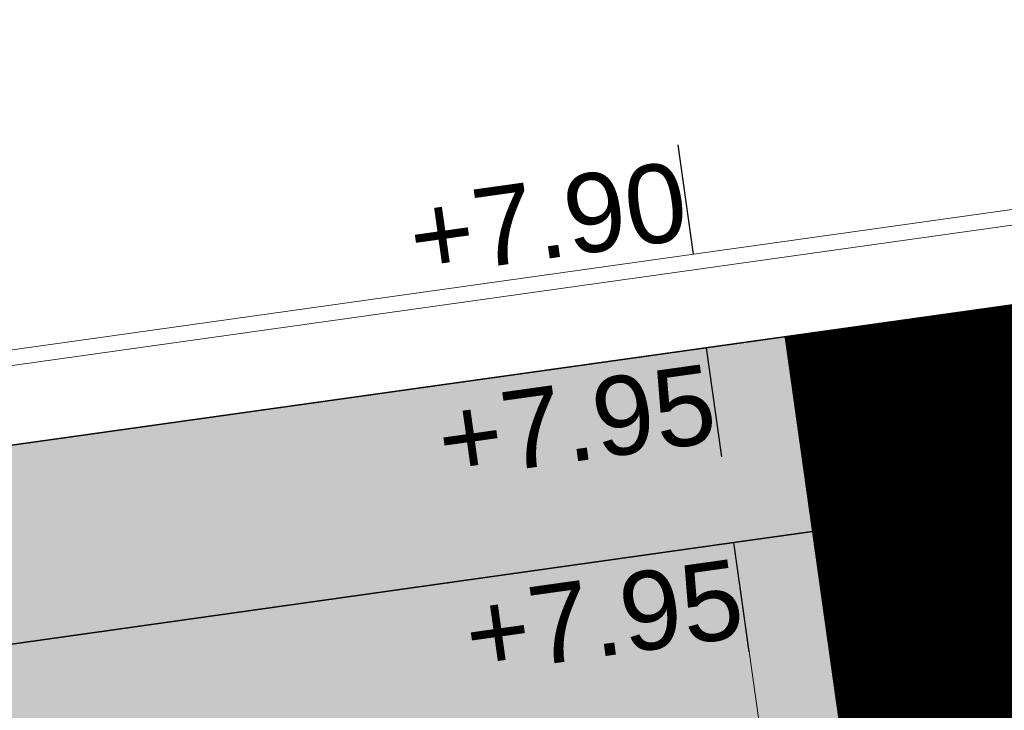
# Model space of a CAD drawing. Extents: x 98477 to 100410, y 398052 to 398969.
# Tile 40 of 256: x 98548.61 to 98554.86, y 398302.42 to 398306.8. Entities that reach past the tile are written whole.
import ezdxf
from ezdxf.enums import TextEntityAlignment as Align

# ---------------------------------------------------------------- set-up
doc = ezdxf.new("R2010")
doc.units = 0
doc.linetypes.add('AL-NUTSTRACE', pattern=[17, 5, -3.5, 0, -3.5, 5])
for name, color, linetype, lineweight in [('N-KO-kantbegrenzing grondwerk', 70, 'Continuous', 25), ('N-KO-kantverharding', 2, 'Continuous', 25), ("N-VH-arcering 'MAT' grijs 251", 251, 'Continuous', 18), ('N-VH-arcering printbeton', 8, 'Continuous', 9), ('X-AL-hoogtelijn - Niv 1', 1, 'AL-HOOGTELIJN', 18), ('X-AL-nutstrace VERWERKT', 252, 'AL-NUTSTRACE', 18), ('X-AL-planthoogte VERWERKT', 180, 'Continuous', 25)]:
    doc.layers.add(name, color=color, linetype=linetype, lineweight=lineweight)
doc.layers.add('X-AL-contourlijnen', color=30, linetype='Continuous', plot=False)
doc.layers.add('X-AL-hulplijn', color=30, linetype='Continuous', plot=False)
doc.styles.add('CS Annotative', font='arial.ttf')
doc.styles.get("Standard").update_dxf_attribs({"font": 'txt.shx'})
doc.linetypes.add('AL-HOOGTELIJN', pattern='A,10,-1.5,["H",Standard,S=0.9,R=0,X=-0.3,Y=-0.45],-1.5,30', length=43)

# ---------------------------------------------------------------- blocks, each defined once
blk = doc.blocks.new('*U95')
at = {"layer": 'X-AL-hulplijn', "flags": 128}
blk.add_lwpolyline([(0.04871058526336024, -0.3465938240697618), (-0.04871058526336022, 0.3465938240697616)], dxfattribs=at)
at = {"layer": 'X-AL-planthoogte VERWERKT', "linetype": 'Continuous', "style": 'CS Annotative'}
blk.add_attdef('HOOGTE-LINKS', text='', height=0.5, rotation=172.0000000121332, dxfattribs=at).set_placement((-3.208841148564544e-11, 1.119055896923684e-10), align=Align.MIDDLE_RIGHT)

msp = doc.modelspace()

# ---------------------------------------------------------------- hatches: boundary and pattern name
at = {"layer": "N-VH-arcering 'MAT' grijs 251"}
h = msp.add_hatch(color=256, dxfattribs=at)
h.dxf.hatch_style = 1
edge = h.paths.add_edge_path()
edge.add_line((98801.70985258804, 398275.5025756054), (98759.07881222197, 398269.5111736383))
edge.add_arc((98758.55691309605, 398273.2246788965), 3.749999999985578, 188.0000000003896, 277.9999999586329, ccw=False)
edge.add_line((98754.84340783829, 398272.7027797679), (98754.7320693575, 398273.4949942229))
edge.add_arc((98759.43584268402, 398274.1560664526), 4.75000000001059, 98.00000000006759, 188.0000000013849, ccw=False)
edge.add_line((98758.77477045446, 398278.859839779), (98802.64364589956, 398285.0252081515))
edge.add_arc((98800.79960231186, 398298.1462600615), 13.24999999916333, 278.0000000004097, 315.3695932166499)
edge.add_arc((98814.32101528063, 398284.7981743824), 5.750000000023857, 97.99999999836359, 135.3695932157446, ccw=False)
edge.add_line((98813.52076995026, 398290.4922157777), (98817.94515990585, 398291.114023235))
edge.add_arc((98818.74540523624, 398285.4199818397), 5.750000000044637, 8.00000000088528, 97.99999999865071, ccw=False)
edge.add_line((98824.43944663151, 398286.2202271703), (98832.12180180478, 398231.5574297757))
edge.add_arc((98824.4472242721, 398230.4788382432), 7.74999999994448, -36.90337989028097, 8.000000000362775, ccw=False)
edge.add_line((98830.64450586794, 398225.8252159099), (98822.02531955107, 398214.3469478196))
edge.add_arc((98828.62242576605, 398209.3930917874), 8.249999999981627, 143.0966201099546, 188.000000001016)
edge.add_line((98820.45271419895, 398208.2449137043), (98820.95212056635, 398204.6914527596))
edge.add_line((98820.95212056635, 398204.6914527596), (98824.98814049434, 398175.9736787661))
edge.add_line((98824.98814049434, 398175.9736787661), (98826.34507822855, 398166.3185650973))
edge.add_arc((98829.56344945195, 398166.7708776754), 3.249999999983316, 187.9999999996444, 277.9999999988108)
edge.add_line((98830.01576203, 398163.552506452), (98845.49611657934, 398165.7281284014))
edge.add_line((98845.49611657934, 398165.7281284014), (98850.05134969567, 398166.3683246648))
edge.add_line((98850.05134969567, 398166.3683246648), (98871.26042709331, 398169.349066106))
edge.add_line((98871.26042709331, 398169.349066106), (98879.77673248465, 398170.5459547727))
edge.add_line((98879.77673248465, 398170.5459547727), (98895.91810200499, 398172.8144763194))
edge.add_line((98895.91810200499, 398172.8144763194), (98895.01347684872, 398179.2512187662))
edge.add_line((98895.01347684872, 398179.2512187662), (98835.84495974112, 398170.9356259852))
edge.add_arc((98835.18388751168, 398175.6393993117), 4.749999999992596, 188.0000000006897, 277.9999999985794, ccw=False)
edge.add_line((98830.48011418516, 398174.9783270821), (98825.97718274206, 398207.0183491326))
edge.add_arc((98833.65176027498, 398208.096940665), 7.750000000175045, 143.0966201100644, 188.0000000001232, ccw=False)
edge.add_line((98827.4544786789, 398212.7505629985), (98836.07366499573, 398224.2288310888))
edge.add_arc((98829.47655878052, 398229.1826871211), 8.250000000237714, 323.096620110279, 367.9999999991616)
edge.add_line((98837.64627034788, 398230.3308652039), (98837.34238794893, 398232.4931008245))
edge.add_line((98837.34238794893, 398232.4931008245), (98837.34238780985, 398232.493100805))
edge.add_line((98837.34238780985, 398232.493100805), (98829.68786739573, 398286.9578446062))
edge.add_arc((98835.38190879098, 398287.7580899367), 5.749999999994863, 97.99999999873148, 188.0000000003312, ccw=False)
edge.add_line((98834.58166346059, 398293.452131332), (98882.50500414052, 398300.1873176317))
edge.add_arc((98883.61838894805, 398292.2651730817), 8.000000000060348, 11.632034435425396, 97.9999999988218, ccw=False)
edge.add_line((98891.45409032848, 398293.8781776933), (98890.9995, 398296.0865))
edge.add_line((98890.9995, 398296.0865), (98889.023, 398305.688))
edge.add_line((98889.023, 398305.688), (98888.557, 398307.974))
edge.add_line((98888.557, 398307.974), (98887.38477368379, 398314.7597044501))
edge.add_arc((98879.50153614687, 398313.3978799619), 8.00000000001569, -82.00000000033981, 9.801079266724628, ccw=False)
edge.add_line((98880.6149209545, 398305.475735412), (98872.94460748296, 398304.3977431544))
edge.add_arc((98872.42270835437, 398308.1112484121), 3.749999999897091, 189.4265010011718, 278.00000000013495, ccw=False)
edge.add_arc((92946.7354543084, 397324.3039467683), 6003.049999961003, 9.42650100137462, 10.61166010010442)
edge.add_line((98847.1206531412, 398429.7738954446), (98842.31285519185, 398429.0982035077))
edge.add_arc((92946.7354539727, 397324.3039467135), 5998.200000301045, 9.428546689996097, 10.613773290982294, ccw=False)
edge.add_arc((98860.08948650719, 398306.4687901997), 3.840166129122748, -81.43407539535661, 6.657381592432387, ccw=False)
edge.add_line((98860.66146879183, 398302.6714605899), (98847.18483033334, 398300.7774425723))
edge.add_line((98847.18483033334, 398300.7774425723), (98842.62959721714, 398300.1372463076))
edge.add_line((98842.62959721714, 398300.1372463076), (98820.15051205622, 398296.9780169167))
edge.add_arc((98819.35026672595, 398302.672058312), 5.749999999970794, 187.9999999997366, 277.99999999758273, ccw=False)
edge.add_line((98813.65622533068, 398301.8718129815), (98812.30624625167, 398311.4774132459))
edge.add_line((98812.30624625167, 398311.4774132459), (98811.1093575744, 398319.9937186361))
edge.add_line((98811.1093575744, 398319.9937186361), (98809.24443803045, 398333.2633107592))
edge.add_line((98809.24443803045, 398333.2633107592), (98808.67382831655, 398337.3234098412))
edge.add_line((98808.67382831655, 398337.3234098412), (98807.71353391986, 398344.1562595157))
edge.add_line((98807.71353391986, 398344.1562595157), (98807.70657526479, 398344.2057729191))
edge.add_line((98807.70657526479, 398344.2057729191), (98811.66764753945, 398344.7624653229))
edge.add_line((98811.66764753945, 398344.7624653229), (98829.49247277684, 398347.2675811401))
edge.add_line((98829.49247277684, 398347.2675811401), (98831.96814294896, 398347.6155138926))
edge.add_line((98831.96814294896, 398347.6155138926), (98831.06351779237, 398354.0522563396))
edge.add_line((98831.06351779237, 398354.0522563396), (98828.58784762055, 398353.704323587))
edge.add_line((98828.58784762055, 398353.704323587), (98810.76302238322, 398351.1992077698))
edge.add_line((98810.76302238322, 398351.1992077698), (98806.80195010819, 398350.6425153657))
edge.add_line((98806.80195010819, 398350.6425153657), (98806.79499145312, 398350.6920287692))
edge.add_line((98806.79499145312, 398350.6920287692), (98805.14616655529, 398362.4240275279))
edge.add_line((98805.14616655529, 398362.4240275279), (98805.04836903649, 398363.119893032))
edge.add_line((98805.04836903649, 398363.119893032), (98803.99065346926, 398370.6459303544))
edge.add_line((98803.99065346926, 398370.6459303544), (98802.48758397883, 398381.3408254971))
edge.add_line((98802.48758397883, 398381.3408254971), (98801.4298684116, 398388.8668628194))
edge.add_line((98801.4298684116, 398388.8668628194), (98799.92679892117, 398399.561757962))
edge.add_line((98799.92679892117, 398399.561757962), (98798.86908335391, 398407.0877952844))
edge.add_line((98798.86908335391, 398407.0877952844), (98797.36601386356, 398417.7826904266))
edge.add_line((98797.36601386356, 398417.7826904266), (98796.79540414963, 398421.8427895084))
edge.add_line((98796.79540414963, 398421.8427895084), (98795.88382033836, 398428.3290453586))
edge.add_line((98795.88382033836, 398428.3290453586), (98795.87686168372, 398428.3785587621))
edge.add_line((98795.87686168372, 398428.3785587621), (98799.83793395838, 398428.9352511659))
edge.add_line((98799.83793395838, 398428.9352511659), (98817.66275919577, 398431.4403669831))
edge.add_line((98817.66275919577, 398431.4403669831), (98820.13842936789, 398431.7882997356))
edge.add_line((98820.13842936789, 398431.7882997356), (98819.2338042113, 398438.2250421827))
edge.add_line((98819.2338042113, 398438.2250421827), (98816.75813403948, 398437.87710943))
edge.add_line((98816.75813403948, 398437.87710943), (98798.93330880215, 398435.3719936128))
edge.add_line((98798.93330880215, 398435.3719936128), (98794.9722365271, 398434.8153012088))
edge.add_line((98794.9722365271, 398434.8153012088), (98794.96527787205, 398434.8648146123))
edge.add_line((98794.96527787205, 398434.8648146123), (98793.37870452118, 398446.1538705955))
edge.add_line((98793.37870452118, 398446.1538705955), (98792.73850825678, 398450.7091037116))
edge.add_line((98792.73850825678, 398450.7091037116), (98789.33816684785, 398474.9037900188))
edge.add_line((98789.33816684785, 398474.9037900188), (98783.89169246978, 398474.1383379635))
edge.add_line((98783.89169246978, 398474.1383379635), (98786.76317609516, 398453.7066703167))
edge.add_arc((98782.05940276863, 398453.0455980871), 4.750000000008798, -82.0000000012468, 7.999999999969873, ccw=False)
edge.add_line((98782.72047499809, 398448.3418247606), (98773.11487473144, 398446.9918456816))
edge.add_line((98773.11487473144, 398446.9918456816), (98764.5985693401, 398445.7949570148))
edge.add_line((98764.5985693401, 398445.7949570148), (98743.40683266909, 398442.8166526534))
edge.add_line((98743.40683266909, 398442.8166526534), (98734.89052727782, 398441.6197639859))
edge.add_line((98734.89052727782, 398441.6197639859), (98611.80020633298, 398424.3205475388))
edge.add_line((98611.80020633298, 398424.3205475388), (98607.65702311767, 398453.8008279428))
edge.add_arc((98611.6373665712, 398454.1216500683), 3.993251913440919, 101.39182936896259, 184.6081706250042, ccw=False)
edge.add_line((98610.84862924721, 398458.0362323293), (98611.83889731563, 398458.1754054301))
edge.add_line((98611.83889731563, 398458.1754054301), (98639.5664032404, 398462.0722522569))
edge.add_line((98639.5664032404, 398462.0722522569), (98641.54693937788, 398462.3505984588))
edge.add_line((98641.54693937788, 398462.3505984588), (98659.37176461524, 398464.8557142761))
edge.add_line((98659.37176461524, 398464.8557142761), (98661.84743478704, 398465.2036470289))
edge.add_line((98661.84743478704, 398465.2036470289), (98660.94280963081, 398471.6403894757))
edge.add_line((98660.94280963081, 398471.6403894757), (98649.90132066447, 398470.0886093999))
edge.add_line((98649.90132066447, 398470.0886093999), (98624.64948491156, 398466.5396953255))
edge.add_line((98624.64948491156, 398466.5396953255), (98622.66894877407, 398466.2613491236))
edge.add_line((98622.66894877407, 398466.2613491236), (98604.84412353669, 398463.7562333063))
edge.add_line((98604.84412353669, 398463.7562333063), (98602.86358739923, 398463.4778871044))
edge.add_line((98602.86358739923, 398463.4778871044), (98594.9414428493, 398462.3645022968))
edge.add_line((98594.9414428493, 398462.3645022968), (98576.27488975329, 398459.7410893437))
edge.add_line((98576.27488975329, 398459.7410893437), (98577.17951490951, 398453.3043468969))
edge.add_line((98577.17951490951, 398453.3043468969), (98578.1697829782, 398453.4435199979))
edge.add_line((98578.1697829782, 398453.4435199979), (98598.47059208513, 398456.2943364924))
edge.add_arc((98598.79151287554, 398452.3139562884), 3.993296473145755, 11.424909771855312, 94.60953932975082, ccw=False)
edge.add_line((98602.70568277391, 398453.1049624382), (98606.84886598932, 398423.6246820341))
edge.add_line((98606.84886598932, 398423.6246820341), (98548.81915716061, 398415.4691383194))
edge.add_arc((98548.15808493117, 398420.172911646), 4.750000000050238, 188.0000000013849, 277.99999999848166, ccw=False)
edge.add_line((98543.45431160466, 398419.5118394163), (98539.76818545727, 398445.7399897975))
edge.add_line((98539.76818545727, 398445.7399897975), (98538.97597100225, 398445.6286513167))
edge.add_line((98538.97597100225, 398445.6286513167), (98538.73241807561, 398447.361620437))
edge.add_line((98538.73241807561, 398447.361620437), (98534.77134580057, 398446.8049280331))
edge.add_line((98534.77134580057, 398446.8049280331), (98536.52992450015, 398434.2919904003))
edge.add_line((98536.52992450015, 398434.2919904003), (98537.17012076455, 398429.7367572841))
edge.add_line((98537.17012076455, 398429.7367572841), (98538.39484405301, 398421.0223982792))
edge.add_line((98538.39484405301, 398421.0223982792), (98539.03504031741, 398416.467165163))
edge.add_line((98539.03504031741, 398416.467165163), (98541.02521566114, 398402.30633178))
edge.add_line((98541.02521566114, 398402.30633178), (98541.66541192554, 398397.7510986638))
edge.add_line((98541.66541192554, 398397.7510986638), (98543.65558726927, 398383.5902652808))
edge.add_line((98543.65558726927, 398383.5902652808), (98544.29578353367, 398379.0350321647))
edge.add_line((98544.29578353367, 398379.0350321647), (98545.60401068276, 398369.7265123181))
edge.add_arc((98543.87104156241, 398369.4829593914), 1.750000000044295, -82.00000000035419, 7.99999999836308, ccw=False)
edge.add_line((98544.11459448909, 398367.7499902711), (98522.47723718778, 398364.7090580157))
edge.add_line((98522.47723718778, 398364.7090580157), (98523.21485462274, 398359.4606372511))
edge.add_line((98523.21485462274, 398359.4606372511), (98545.05026553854, 398362.5294041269))
edge.add_line((98545.05026553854, 398362.5294041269), (98549.60549865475, 398363.1696003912))
edge.add_line((98549.60549865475, 398363.1696003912), (98564.16243926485, 398365.2154449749))
edge.add_arc((98564.82351149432, 398360.5116716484), 4.749999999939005, 8.000000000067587, 97.99999999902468, ccw=False)
edge.add_line((98569.5272848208, 398361.172743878), (98576.49985717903, 398311.5603136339))
edge.add_arc((98571.7960838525, 398310.8992414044), 4.749999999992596, -82.0000000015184, 7.999999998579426, ccw=False)
edge.add_line((98572.45715608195, 398306.1954680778), (98563.84182388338, 398304.9846620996))
edge.add_line((98563.84182388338, 398304.9846620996), (98559.28659076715, 398304.3444658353))
edge.add_line((98559.28659076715, 398304.3444658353), (98541.0161448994, 398301.7767221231))
edge.add_line((98541.0161448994, 398301.7767221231), (98541.7537623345, 398296.5283013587))
edge.add_line((98541.7537623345, 398296.5283013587), (98553.88454617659, 398298.2331718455))
edge.add_arc((98554.12809910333, 398296.5002027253), 1.749999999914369, 7.999999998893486, 98.0000000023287, ccw=False)
edge.add_line((98555.86106822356, 398296.7437556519), (98557.35022040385, 398286.1478873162))
edge.add_line((98557.35022040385, 398286.1478873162), (98557.99041666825, 398281.5926542))
edge.add_line((98557.99041666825, 398281.5926542), (98560.13368242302, 398266.3425259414))
edge.add_line((98560.13368242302, 398266.3425259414), (98560.77387868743, 398261.7872928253))
edge.add_line((98560.77387868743, 398261.7872928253), (98562.9171444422, 398246.5371645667))
edge.add_line((98562.9171444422, 398246.5371645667), (98563.5573407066, 398241.9819314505))
edge.add_line((98563.5573407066, 398241.9819314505), (98565.70060646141, 398226.7318031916))
edge.add_line((98565.70060646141, 398226.7318031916), (98566.34080272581, 398222.1765700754))
edge.add_line((98566.34080272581, 398222.1765700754), (98567.56552601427, 398213.4622110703))
edge.add_line((98567.56552601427, 398213.4622110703), (98568.20572227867, 398208.9069779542))
edge.add_line((98568.20572227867, 398208.9069779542), (98576.53105717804, 398149.6691420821))
edge.add_line((98576.53105717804, 398149.6691420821), (98576.55610833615, 398149.4908938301))
edge.add_line((98576.55610833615, 398149.4908938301), (98535.4599834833, 398143.7152101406))
edge.add_line((98535.4599834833, 398143.7152101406), (98536.3465161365, 398137.4072025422))
edge.add_line((98536.3465161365, 398137.4072025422), (98537.33678420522, 398137.5463756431))
edge.add_line((98537.33678420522, 398137.5463756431), (98577.44264098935, 398143.1828862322))
edge.add_line((98577.44264098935, 398143.1828862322), (98578.76478544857, 398133.7753395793))
edge.add_line((98578.76478544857, 398133.7753395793), (98538.65892866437, 398128.1388289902))
edge.add_line((98538.65892866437, 398128.1388289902), (98537.66866059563, 398127.9996558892))
edge.add_line((98537.66866059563, 398127.9996558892), (98538.57328575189, 398121.5629134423))
edge.add_line((98538.57328575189, 398121.5629134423), (98579.66941060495, 398127.3385971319))
edge.add_line((98579.66941060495, 398127.3385971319), (98579.67636925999, 398127.2890837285))
edge.add_line((98579.67636925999, 398127.2890837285), (98580.7660946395, 398119.5352847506))
edge.add_line((98580.7660946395, 398119.5352847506), (98582.57534495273, 398106.6617998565))
edge.add_line((98582.57534495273, 398106.6617998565), (98583.06245080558, 398103.1958616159))
edge.add_line((98583.06245080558, 398103.1958616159), (98584.87170111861, 398090.3223767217))
edge.add_line((98584.87170111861, 398090.3223767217), (98585.35880697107, 398086.8564384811))
edge.add_line((98585.35880697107, 398086.8564384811), (98587.16805728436, 398073.9829535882))
edge.add_line((98587.16805728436, 398073.9829535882), (98588.14928671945, 398067.0011433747))
edge.add_arc((98585.92118356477, 398066.6880038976), 2.249999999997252, -71.05267843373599, 7.999999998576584, ccw=False)
edge.add_line((98586.6517556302, 398064.5599145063), (98587.08769329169, 398064.7095716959))
edge.add_line((98587.08769329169, 398064.7095716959), (98595.76511800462, 398067.6885274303))
edge.add_line((98595.76511800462, 398067.6885274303), (98596.09256923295, 398067.8009412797))
edge.add_arc((98595.36199716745, 398069.9290306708), 2.249999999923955, 187.9999999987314, 288.947321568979, ccw=False)
edge.add_line((98593.13389401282, 398069.6158911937), (98582.46560133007, 398145.5247379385))
edge.add_arc((98587.16937465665, 398146.1858101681), 4.750000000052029, 98.00000000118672, 187.9999999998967, ccw=False)
edge.add_line((98586.50830242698, 398150.8895834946), (98609.06670264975, 398154.0599598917))
edge.add_line((98609.06670264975, 398154.0599598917), (98621.30783352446, 398156.2004915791))
edge.add_line((98621.30783352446, 398156.2004915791), (98618.71337939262, 398174.6609919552))
edge.add_line((98618.71337939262, 398174.6609919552), (98600.88855415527, 398172.155876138))
edge.add_line((98600.88855415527, 398172.155876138), (98602.70587460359, 398159.2249692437))
edge.add_line((98602.70587460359, 398159.2249692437), (98585.67326382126, 398156.8311919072))
edge.add_arc((98585.08617653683, 398161.633146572), 4.837710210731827, 189.0296070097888, 276.97039299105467, ccw=False)
edge.add_line((98580.30841826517, 398160.8738930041), (98573.6350680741, 398208.3572469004))
edge.add_line((98573.6350680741, 398208.3572469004), (98572.71652560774, 398214.8930161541))
edge.add_line((98572.71652560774, 398214.8930161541), (98570.01656744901, 398234.1042166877))
edge.add_line((98570.01656744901, 398234.1042166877), (98569.09802498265, 398240.6399859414))
edge.add_line((98569.09802498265, 398240.6399859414), (98568.63179509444, 398243.9573839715))
edge.add_line((98568.63179509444, 398243.9573839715), (98568.16556520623, 398247.2747820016))
edge.add_arc((98572.86933853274, 398247.9358542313), 4.74999999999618, 98.00000000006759, 188.0000000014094, ccw=False)
edge.add_line((98572.20826630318, 398252.6396275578), (98597.85620928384, 398256.2442108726))
edge.add_line((98597.85620928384, 398256.2442108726), (98604.39197853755, 398257.1627533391))
edge.add_line((98604.39197853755, 398257.1627533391), (98619.64210679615, 398259.3060190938))
edge.add_line((98619.64210679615, 398259.3060190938), (98626.17787604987, 398260.2245615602))
edge.add_line((98626.17787604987, 398260.2245615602), (98639.44746817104, 398262.089481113))
edge.add_line((98639.44746817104, 398262.089481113), (98639.4969815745, 398262.096439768))
edge.add_line((98639.4969815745, 398262.096439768), (98640.05367397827, 398258.1353674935))
edge.add_line((98640.05367397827, 398258.1353674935), (98641.8629242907, 398245.2618825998))
edge.add_line((98641.8629242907, 398245.2618825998), (98642.14127049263, 398243.2813464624))
edge.add_line((98642.14127049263, 398243.2813464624), (98643.25465530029, 398235.3592019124))
edge.add_line((98643.25465530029, 398235.3592019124), (98644.5767997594, 398225.9516552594))
edge.add_line((98644.5767997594, 398225.9516552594), (98646.03811731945, 398215.5538405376))
edge.add_line((98646.03811731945, 398215.5538405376), (98646.38605007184, 398213.0781703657))
edge.add_line((98646.38605007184, 398213.0781703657), (98652.82279251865, 398213.9827955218))
edge.add_line((98652.82279251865, 398213.9827955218), (98652.47485976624, 398216.4584656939))
edge.add_line((98652.47485976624, 398216.4584656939), (98651.70940771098, 398221.904940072))
edge.add_line((98651.70940771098, 398221.904940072), (98651.43106150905, 398223.8854762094))
edge.add_line((98651.43106150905, 398223.8854762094), (98649.62181119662, 398236.758961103))
edge.add_line((98649.62181119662, 398236.758961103), (98649.34346499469, 398238.7394972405))
edge.add_line((98649.34346499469, 398238.7394972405), (98646.49041642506, 398259.0399926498))
edge.add_line((98646.49041642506, 398259.0399926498), (98645.93372402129, 398263.0010649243))
edge.add_line((98645.93372402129, 398263.0010649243), (98645.98323742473, 398263.0080235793))
edge.add_line((98645.98323742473, 398263.0080235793), (98654.39783815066, 398264.1906185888))
edge.add_line((98654.39783815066, 398264.1906185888), (98722.62535253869, 398273.7793704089))
edge.add_line((98722.62535253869, 398273.7793704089), (98731.14165792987, 398274.9762590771))
edge.add_line((98731.14165792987, 398274.9762590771), (98743.97026282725, 398276.7792019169))
edge.add_arc((98744.55735011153, 398271.9772472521), 4.837710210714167, 9.02960700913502, 96.9703929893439, ccw=False)
edge.add_line((98749.33510838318, 398272.73650082), (98750.7268393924, 398262.8338201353))
edge.add_line((98750.7268393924, 398262.8338201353), (98752.41029510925, 398263.0704144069))
edge.add_line((98752.41029510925, 398263.0704144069), (98756.96552822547, 398263.7106106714))
edge.add_line((98756.96552822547, 398263.7106106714), (98772.21565648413, 398265.8538764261))
edge.add_line((98772.21565648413, 398265.8538764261), (98776.77088960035, 398266.4940726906))
edge.add_line((98776.77088960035, 398266.4940726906), (98795.98209013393, 398269.1940308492))
edge.add_line((98795.98209013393, 398269.1940308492), (98800.53732325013, 398269.8342271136))
edge.add_line((98800.53732325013, 398269.8342271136), (98802.46834598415, 398270.1056146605))
edge.add_line((98802.46834598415, 398270.1056146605), (98801.70985258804, 398275.5025756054))
edge = h.paths.add_edge_path(flags=16)
edge.add_line((98744.0622075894, 398333.4636472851), (98751.98435213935, 398334.5770320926))
edge.add_line((98751.98435213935, 398334.5770320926), (98753.96600319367, 398334.8555349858))
edge.add_line((98753.96600319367, 398334.8555349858), (98764.36270300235, 398336.316695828))
edge.add_line((98764.36270300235, 398336.316695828), (98764.36270299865, 398336.3166958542))
edge.add_line((98764.36270299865, 398336.3166958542), (98766.34323913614, 398336.5950420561))
edge.add_line((98766.34323913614, 398336.5950420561), (98774.26538368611, 398337.7084268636))
edge.add_line((98774.26538368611, 398337.7084268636), (98774.24729118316, 398337.8371617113))
edge.add_line((98774.24729118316, 398337.8371617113), (98802.48973650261, 398341.8063785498))
edge.add_line((98802.48973650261, 398341.8063785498), (98803.0185942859, 398338.0433598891))
edge.add_line((98803.0185942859, 398338.0433598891), (98808.47417984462, 398299.2248515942))
edge.add_arc((98800.79960231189, 398298.1462600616), 7.750000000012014, -82.00000000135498, 8.000000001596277, ccw=False)
edge.add_line((98801.87819384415, 398290.4716825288), (98771.96746476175, 398286.2680036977))
edge.add_line((98771.96746476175, 398286.2680036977), (98767.41223164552, 398285.6278074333))
edge.add_line((98767.41223164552, 398285.6278074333), (98755.13290759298, 398283.9020609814))
edge.add_line((98755.13290759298, 398283.9020609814), (98746.61660220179, 398282.7051723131))
edge.add_line((98746.61660220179, 398282.7051723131), (98730.37620587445, 398280.4227334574))
edge.add_line((98730.37620587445, 398280.4227334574), (98721.85990048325, 398279.2258447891))
edge.add_line((98721.85990048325, 398279.2258447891), (98654.3282516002, 398269.7348904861))
edge.add_arc((98653.66717937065, 398274.4386638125), 4.749999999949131, 187.9999999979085, 277.9999999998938, ccw=False)
edge.add_line((98648.96340604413, 398273.7775915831), (98644.1340994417, 398308.1398935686))
edge.add_line((98644.1340994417, 398308.1398935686), (98642.93721077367, 398316.6561989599))
edge.add_line((98642.93721077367, 398316.6561989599), (98640.29988051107, 398335.4217788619))
edge.add_line((98640.29988051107, 398335.4217788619), (98638.12129075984, 398335.1155980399))
edge.add_line((98638.12129075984, 398335.1155980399), (98637.23004949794, 398334.990342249))
edge.add_line((98637.23004949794, 398334.990342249), (98635.05145974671, 398334.6841614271))
edge.add_line((98635.05145974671, 398334.6841614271), (98635.74036659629, 398329.7823344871))
edge.add_line((98635.74036659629, 398329.7823344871), (98636.93725526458, 398321.266029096))
edge.add_line((98636.93725526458, 398321.266029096), (98638.384655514, 398310.967241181))
edge.add_line((98638.384655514, 398310.967241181), (98639.02485177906, 398306.4120080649))
edge.add_line((98639.02485177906, 398306.4120080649), (98641.16811753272, 398291.1618798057))
edge.add_line((98641.16811753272, 398291.1618798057), (98642.36500620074, 398282.6455744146))
edge.add_line((98642.36500620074, 398282.6455744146), (98643.71498527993, 398273.0399741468))
edge.add_arc((98639.01121195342, 398272.3789019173), 4.749999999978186, -82.00000000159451, 7.999999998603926, ccw=False)
edge.add_line((98639.67228418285, 398267.6751285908), (98619.32227537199, 398264.8151213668))
edge.add_line((98619.32227537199, 398264.8151213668), (98614.27190822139, 398264.1053385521))
edge.add_line((98614.27190822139, 398264.1053385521), (98593.92189940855, 398261.2453313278))
edge.add_arc((98593.26082717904, 398265.9491046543), 4.750000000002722, 188.0000000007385, 277.9999999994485, ccw=False)
edge.add_line((98588.55705385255, 398265.2880324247), (98581.77932383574, 398313.5140873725))
edge.add_line((98581.77932383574, 398313.5140873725), (98580.58243516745, 398322.0303927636))
edge.add_line((98580.58243516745, 398322.0303927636), (98575.23122943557, 398360.1062000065))
edge.add_line((98575.23122943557, 398360.1062000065), (98574.59103317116, 398364.6614331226))
edge.add_line((98574.59103317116, 398364.6614331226), (98572.66348572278, 398378.3766458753))
edge.add_line((98572.66348572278, 398378.3766458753), (98571.18825085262, 398388.8734874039))
edge.add_line((98571.18825085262, 398388.8734874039), (98568.51612731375, 398407.8866343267))
edge.add_arc((98573.21990064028, 398408.5477065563), 4.750000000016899, 97.9999999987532, 188.0000000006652, ccw=False)
edge.add_line((98572.55882841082, 398413.2514798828), (98607.11918401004, 398418.1086211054))
edge.add_line((98607.11918401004, 398418.1086211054), (98607.61431804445, 398418.1782076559))
edge.add_line((98607.61431804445, 398418.1782076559), (98611.58353488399, 398389.9357623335))
edge.add_line((98611.58353488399, 398389.9357623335), (98611.454800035, 398389.9176698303))
edge.add_line((98611.454800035, 398389.9176698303), (98613.2640503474, 398377.0441849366))
edge.add_line((98613.2640503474, 398377.0441849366), (98613.33363689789, 398376.5490509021))
edge.add_line((98613.33363689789, 398376.5490509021), (98626.20712179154, 398378.3583012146))
edge.add_line((98626.20712179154, 398378.3583012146), (98628.18765792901, 398378.6366474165))
edge.add_line((98628.18765792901, 398378.6366474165), (98636.10980247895, 398379.7500322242))
edge.add_line((98636.10980247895, 398379.7500322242), (98648.36932117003, 398381.4729952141))
edge.add_line((98648.36932117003, 398381.4729952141), (98647.4646960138, 398387.9097376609))
edge.add_line((98647.4646960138, 398387.9097376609), (98634.59121112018, 398386.1004873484))
edge.add_line((98634.59121112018, 398386.1004873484), (98632.49184281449, 398385.8054403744))
edge.add_line((98632.49184281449, 398385.8054403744), (98619.73719008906, 398384.0128908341))
edge.add_line((98619.73719008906, 398384.0128908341), (98617.50908693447, 398383.6997513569))
edge.add_line((98617.50908693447, 398383.6997513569), (98612.56565838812, 398418.8740731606))
edge.add_line((98612.56565838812, 398418.8740731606), (98613.06079242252, 398418.943659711))
edge.add_line((98613.06079242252, 398418.943659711), (98667.57504960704, 398426.6051389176))
edge.add_line((98667.57504960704, 398426.6051389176), (98722.08930679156, 398434.2666181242))
edge.add_line((98722.08930679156, 398434.2666181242), (98726.14940587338, 398434.8372278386))
edge.add_line((98726.14940587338, 398434.8372278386), (98759.42241298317, 398439.51344403))
edge.add_line((98759.42241298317, 398439.51344403), (98763.48251206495, 398440.084053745))
edge.add_line((98763.48251206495, 398440.084053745), (98783.48592705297, 398442.8953503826))
edge.add_arc((98784.14699928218, 398438.191577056), 4.750000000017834, 8.000000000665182, 97.99999999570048, ccw=False)
edge.add_line((98788.85077260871, 398438.8526492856), (98795.6145853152, 398390.7256211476))
edge.add_arc((98790.91081198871, 398390.064548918), 4.749999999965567, -82.00000000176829, 8.000000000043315, ccw=False)
edge.add_line((98791.57188421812, 398385.3607755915), (98787.36324492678, 398384.7692899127))
edge.add_line((98787.36324492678, 398384.7692899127), (98774.48976003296, 398382.9600396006))
edge.add_line((98774.48976003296, 398382.9600396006), (98766.12199485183, 398381.7840268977))
edge.add_line((98766.12199485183, 398381.7840268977), (98766.07248144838, 398381.7770682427))
edge.add_line((98766.07248144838, 398381.7770682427), (98764.94517930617, 398389.7982395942))
edge.add_line((98764.94517930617, 398389.7982395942), (98762.09213076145, 398410.0987350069))
edge.add_line((98762.09213076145, 398410.0987350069), (98761.95295766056, 398411.0890030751))
edge.add_line((98761.95295766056, 398411.0890030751), (98755.5162152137, 398410.1843779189))
edge.add_line((98755.5162152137, 398410.1843779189), (98755.65538831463, 398409.1941098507))
edge.add_line((98755.65538831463, 398409.1941098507), (98758.50843688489, 398388.893614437))
edge.add_line((98758.50843688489, 398388.893614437), (98759.63573900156, 398380.8724430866))
edge.add_line((98759.63573900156, 398380.8724430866), (98759.5862255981, 398380.8654844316))
edge.add_line((98759.5862255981, 398380.8654844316), (98748.79230364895, 398379.3484976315))
edge.add_line((98748.79230364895, 398379.3484976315), (98744.23707053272, 398378.7083013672))
edge.add_line((98744.23707053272, 398378.7083013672), (98741.31577972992, 398378.2977407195))
edge.add_line((98741.31577972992, 398378.2977407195), (98735.86930535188, 398377.532288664))
edge.add_line((98735.86930535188, 398377.532288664), (98732.94801454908, 398377.1217280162))
edge.add_line((98732.94801454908, 398377.1217280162), (98728.39278143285, 398376.4815317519))
edge.add_line((98728.39278143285, 398376.4815317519), (98718.31915239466, 398375.0657755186))
edge.add_arc((98720.44154218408, 398359.9641874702), 15.25000000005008, 97.9999999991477, 128.0000000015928)
edge.add_line((98711.052704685, 398371.9813514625), (98707.24934533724, 398369.0098414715))
edge.add_line((98707.24934533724, 398369.0098414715), (98710.51235115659, 398364.8333844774))
edge.add_line((98710.51235115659, 398364.8333844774), (98713.62044188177, 398367.261691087))
edge.add_arc((98721.25410813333, 398357.3241039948), 12.53110121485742, 99.37790491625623, 127.53006232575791, ccw=False)
edge.add_line((98719.21222162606, 398369.6877279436), (98728.55711414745, 398371.001066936))
edge.add_line((98728.55711414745, 398371.001066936), (98733.11234726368, 398371.6412632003))
edge.add_line((98733.11234726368, 398371.6412632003), (98743.90626921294, 398373.1582500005))
edge.add_line((98743.90626921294, 398373.1582500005), (98752.42257460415, 398374.3551386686))
edge.add_line((98752.42257460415, 398374.3551386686), (98763.21649655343, 398375.8721254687))
edge.add_line((98763.21649655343, 398375.8721254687), (98767.77172966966, 398376.512321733))
edge.add_line((98767.77172966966, 398376.512321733), (98793.32064568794, 398380.102987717))
edge.add_arc((98793.7681908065, 398376.2908113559), 3.838357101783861, 9.304190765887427, 96.69580920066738, ccw=False)
edge.add_line((98797.55605007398, 398376.9113815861), (98799.60189465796, 398362.3544409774))
edge.add_line((98799.60189465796, 398362.3544409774), (98801.64078058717, 398347.8470137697))
edge.add_line((98801.64078058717, 398347.8470137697), (98801.71036713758, 398347.3518797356))
edge.add_line((98801.71036713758, 398347.3518797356), (98773.46792181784, 398343.3826628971))
edge.add_line((98773.46792181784, 398343.3826628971), (98773.36075853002, 398344.1451693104))
edge.add_line((98773.36075853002, 398344.1451693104), (98770.8850883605, 398343.7972365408))
edge.add_line((98770.8850883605, 398343.7972365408), (98758.01160346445, 398341.9879862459))
edge.add_line((98758.01160346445, 398341.9879862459), (98756.03106732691, 398341.7096400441))
edge.add_line((98756.03106732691, 398341.7096400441), (98743.15758242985, 398339.900389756))
edge.add_line((98743.15758242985, 398339.900389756), (98743.15758243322, 398339.9003897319))
edge.add_line((98743.15758243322, 398339.9003897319), (98742.16731436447, 398339.761216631))
edge.add_line((98742.16731436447, 398339.761216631), (98743.07193952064, 398333.3244741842))
edge.add_line((98743.07193952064, 398333.3244741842), (98744.0622075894, 398333.4636472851))
edge = h.paths.add_edge_path(flags=16)
edge.add_line((98545.99047331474, 398402.9031704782), (98545.73996173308, 398404.6856530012))
edge.add_arc((98550.44373505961, 398405.3467252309), 4.750000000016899, 98.00000000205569, 188.0000000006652, ccw=False)
edge.add_line((98549.78266282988, 398410.0504985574), (98557.70480737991, 398411.1638833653))
edge.add_arc((98558.36587960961, 398406.4601100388), 4.750000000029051, 8.000000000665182, 98.00000000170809, ccw=False)
edge.add_line((98563.06965293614, 398407.1211822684), (98563.35495779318, 398405.0911327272))
edge.add_line((98563.35495779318, 398405.0911327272), (98565.09462155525, 398392.7127818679))
edge.add_line((98565.09462155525, 398392.7127818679), (98565.44255430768, 398390.237111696))
edge.add_line((98565.44255430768, 398390.237111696), (98567.18221806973, 398377.8587608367))
edge.add_line((98567.18221806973, 398377.8587608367), (98567.46752292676, 398375.8287112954))
edge.add_arc((98562.76374960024, 398375.1676390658), 4.749999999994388, -82.00000000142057, 7.9999999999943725, ccw=False)
edge.add_line((98563.42482182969, 398370.4638657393), (98555.50267727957, 398369.3504809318))
edge.add_arc((98554.84160505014, 398374.0542542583), 4.749999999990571, 187.9999999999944, 277.99999999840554, ccw=False)
edge.add_line((98550.13783172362, 398373.3931820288), (98549.88732014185, 398375.1756645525))
edge.add_line((98549.88732014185, 398375.1756645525), (98548.07806982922, 398388.0491494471))
edge.add_line((98548.07806982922, 398388.0491494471), (98547.79972362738, 398390.0296855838))
edge.add_line((98547.79972362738, 398390.0296855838), (98545.99047331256, 398402.9031704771))
edge = h.paths.add_edge_path(flags=16)
edge.add_line((98580.97427237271, 398279.7231952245), (98580.69592617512, 398281.7037313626))
edge.add_line((98580.69592617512, 398281.7037313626), (98579.23460861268, 398292.1015460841))
edge.add_line((98579.23460861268, 398292.1015460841), (98578.55961907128, 398296.9043462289))
edge.add_arc((98573.85584574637, 398296.2432739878), 4.750000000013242, 8.000000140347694, 98.00000000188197)
edge.add_line((98573.19477351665, 398300.9470473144), (98565.5697093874, 398299.8754144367))
edge.add_arc((98566.23078161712, 398295.1716411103), 4.749999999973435, 98.00000000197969, 186.1903587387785)
edge.add_line((98561.5084782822, 398294.6594387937), (98561.50613232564, 398294.659109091))
edge.add_line((98561.50613232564, 398294.659109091), (98563.66331539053, 398279.3099540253))
edge.add_line((98563.66331539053, 398279.3099540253), (98563.94166159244, 398277.329417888))
edge.add_line((98563.94166159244, 398277.329417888), (98566.09884465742, 398261.9802628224))
edge.add_line((98566.09884465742, 398261.9802628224), (98566.10119061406, 398261.980592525))
edge.add_arc((98570.78174201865, 398262.7898752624), 4.749999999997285, 189.8096412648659, 277.9999999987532)
edge.add_line((98571.4428142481, 398258.0861019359), (98579.06787837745, 398259.1577348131))
edge.add_arc((98578.406806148, 398263.8615081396), 4.749999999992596, 277.9999999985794, 367.9999999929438)
edge.add_line((98583.11057947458, 398264.5225803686), (98582.43558993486, 398269.325380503))
edge.add_line((98582.43558993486, 398269.325380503), (98580.97427237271, 398279.7231952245))
edge = h.paths.add_edge_path(flags=16)
edge.add_line((98615.08128089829, 398162.7819088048), (98614.48868373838, 398166.998456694))
edge.add_arc((98612.75571461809, 398166.7549037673), 1.749999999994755, 8.000000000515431, 98.00000000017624)
edge.add_line((98612.51216169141, 398168.4878728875), (98608.55108941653, 398167.9311804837))
edge.add_arc((98608.79464234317, 398166.1982113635), 1.749999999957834, 97.99999999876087, 188.000000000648)
edge.add_line((98607.06167322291, 398165.9546584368), (98607.65427038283, 398161.7381105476))
edge.add_arc((98609.38723950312, 398161.9816634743), 1.749999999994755, 188.0000000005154, 277.999999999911)
edge.add_line((98609.6307924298, 398160.248694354), (98613.59186470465, 398160.8053867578))
edge.add_arc((98613.348311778, 398162.5383558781), 1.749999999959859, 277.9999999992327, 368.0000000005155)
at = {"layer": 'N-VH-arcering printbeton'}
h = msp.add_hatch(dxfattribs=at)
h.set_pattern_fill('CS-PRINTBETON', color=256)
h.set_pattern_definition([(45, (0, 0), (-0.3535533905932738, 0.3535533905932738), []), (45, (0.35, 0), (-0.3535533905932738, 0.3535533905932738), [0.5000000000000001, -0.2])])
edge = h.paths.add_edge_path()
edge.add_line((98553.14692874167, 398303.4815926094), (98564.83209195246, 398305.1238352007))
edge.add_line((98564.83209195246, 398305.1238352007), (98572.45715608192, 398306.1954680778))
edge.add_arc((98571.7960838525, 398310.8992414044), 4.749999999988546, 277.9999999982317, 367.9999999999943)
edge.add_line((98576.49985717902, 398311.5603136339), (98569.5272848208, 398361.172743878))
edge.add_arc((98564.82351149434, 398360.5116716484), 4.749999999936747, 8.000000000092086, 97.99999999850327)
edge.add_line((98564.16243926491, 398365.2154449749), (98549.60549865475, 398363.1696003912))
edge.add_line((98549.60549865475, 398363.1696003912), (98545.05026553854, 398362.5294041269))
edge.add_line((98545.05026553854, 398362.5294041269), (98523.21485462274, 398359.4606372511))
edge.add_line((98523.21485462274, 398359.4606372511), (98522.47723718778, 398364.7090580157))
edge.add_line((98522.47723718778, 398364.7090580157), (98544.11459448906, 398367.7499902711))
edge.add_arc((98543.87104156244, 398369.4829593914), 1.750000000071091, 277.9999999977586, 367.9999999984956)
edge.add_line((98545.60401068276, 398369.7265123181), (98544.29578353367, 398379.0350321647))
edge.add_line((98544.29578353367, 398379.0350321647), (98543.65558726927, 398383.5902652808))
edge.add_line((98543.65558726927, 398383.5902652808), (98541.66541192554, 398397.7510986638))
edge.add_line((98541.66541192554, 398397.7510986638), (98541.02521566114, 398402.30633178))
edge.add_line((98541.02521566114, 398402.30633178), (98539.03504031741, 398416.467165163))
edge.add_line((98539.03504031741, 398416.467165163), (98538.39484405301, 398421.0223982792))
edge.add_line((98538.39484405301, 398421.0223982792), (98537.17012076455, 398429.7367572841))
edge.add_line((98537.17012076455, 398429.7367572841), (98536.52992450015, 398434.2919904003))
edge.add_line((98536.52992450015, 398434.2919904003), (98535.0496920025, 398444.8243918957))
edge.add_line((98535.0496920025, 398444.8243918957), (98533.81185691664, 398444.6504255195))
edge.add_line((98533.81185691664, 398444.6504255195), (98544.43576214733, 398369.0574119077))
edge.add_line((98544.43576214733, 398369.0574119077), (98521.65959656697, 398365.8564305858))
edge.add_line((98521.65959656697, 398365.8564305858), (98522.74514675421, 398358.1323396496))
edge.add_line((98522.74514675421, 398358.1323396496), (98564.33640564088, 398363.9776098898))
edge.add_arc((98564.75392494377, 398361.0068056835), 3.000000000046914, 8.000000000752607, 98.00000000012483, ccw=False)
edge.add_line((98567.72472915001, 398361.4243249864), (98574.83647460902, 398310.8216266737))
edge.add_arc((98571.86567040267, 398310.4041073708), 3.000000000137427, -82.0000000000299, 8.000000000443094, ccw=False)
edge.add_line((98572.28318970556, 398307.4333031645), (98539.60434343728, 398302.8405908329))
edge.add_line((98539.60434343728, 398302.8405908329), (98540.6898936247, 398295.116499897))
edge.add_line((98540.6898936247, 398295.116499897), (98554.55364658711, 398297.0649233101))
edge.add_line((98554.55364658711, 398297.0649233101), (98575.31827325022, 398149.3169274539))
edge.add_line((98575.31827325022, 398149.3169274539), (98576.55610833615, 398149.4908938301))
edge.add_line((98576.55610833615, 398149.4908938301), (98576.53105717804, 398149.6691420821))
edge.add_line((98576.53105717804, 398149.6691420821), (98568.20572227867, 398208.9069779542))
edge.add_line((98568.20572227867, 398208.9069779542), (98567.56552601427, 398213.4622110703))
edge.add_line((98567.56552601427, 398213.4622110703), (98566.34080272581, 398222.1765700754))
edge.add_line((98566.34080272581, 398222.1765700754), (98565.70060646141, 398226.7318031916))
edge.add_line((98565.70060646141, 398226.7318031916), (98563.5573407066, 398241.9819314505))
edge.add_line((98563.5573407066, 398241.9819314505), (98562.9171444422, 398246.5371645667))
edge.add_line((98562.9171444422, 398246.5371645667), (98560.77387868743, 398261.7872928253))
edge.add_line((98560.77387868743, 398261.7872928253), (98560.13368242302, 398266.3425259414))
edge.add_line((98560.13368242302, 398266.3425259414), (98557.99041666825, 398281.5926542))
edge.add_line((98557.99041666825, 398281.5926542), (98557.35022040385, 398286.1478873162))
edge.add_line((98557.35022040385, 398286.1478873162), (98555.86106822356, 398296.7437556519))
edge.add_arc((98554.12809910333, 398296.5002027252), 1.749999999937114, 8.000000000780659, 97.99999999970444)
edge.add_line((98553.88454617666, 398298.2331718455), (98541.7537623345, 398296.5283013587))
edge.add_line((98541.7537623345, 398296.5283013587), (98541.0161448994, 398301.7767221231))
edge.add_line((98541.0161448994, 398301.7767221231), (98553.14692874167, 398303.4815926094))

# ---------------------------------------------------------------- linework, layer by layer
at = {"layer": 'N-KO-kantbegrenzing grondwerk', "flags": 128}
msp.add_lwpolyline([(98575.31827325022, 398149.3169274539), (98554.55364658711, 398297.0649233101), (98540.6898936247, 398295.116499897), (98539.60434343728, 398302.8405908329), (98572.28318970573, 398307.4333031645, 0.4142135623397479), (98574.83647460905, 398310.8216266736), (98567.72472915, 398361.4243249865, 0.4142135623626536), (98564.33640564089, 398363.9776098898), (98522.74514675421, 398358.1323396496), (98521.65959656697, 398365.8564305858), (98544.43576214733, 398369.0574119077), (98533.81185691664, 398444.6504255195), (98535.0496920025, 398444.8243918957)], format="xyb", dxfattribs=at)
at = {"layer": 'N-KO-kantverharding', "flags": 128}
msp.add_lwpolyline([(98569.5272848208, 398361.172743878), (98576.49985717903, 398311.5603136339, -0.414213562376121), (98572.45715608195, 398306.1954680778), (98564.83209195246, 398305.1238352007), (98553.14692874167, 398303.4815926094), (98541.0161448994, 398301.7767221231), (98541.7537623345, 398296.5283013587), (98553.88454617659, 398298.2331718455, -0.414213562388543), (98555.86106822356, 398296.7437556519), (98557.35022040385, 398286.1478873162), (98557.99041666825, 398281.5926542), (98560.13368242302, 398266.3425259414), (98560.77387868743, 398261.7872928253), (98562.9171444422, 398246.5371645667), (98563.5573407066, 398241.9819314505), (98565.70060646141, 398226.7318031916), (98566.34080272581, 398222.1765700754), (98567.56552601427, 398213.4622110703), (98568.20572227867, 398208.9069779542), (98576.53105717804, 398149.6691420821)], format="xyb", dxfattribs=at)
at = {"layer": 'X-AL-contourlijnen', "flags": 128}
for points in [[(98567.72472915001, 398361.4243249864), (98574.83647460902, 398310.8216266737, -0.4142135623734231), (98572.28318970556, 398307.4333031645), (98539.60434343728, 398302.8405908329), (98540.6898936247, 398295.116499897), (98554.55364658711, 398297.0649233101), (98575.31827325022, 398149.3169274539)], [(98569.5272848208, 398361.172743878), (98576.49985717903, 398311.5603136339, -0.414213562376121), (98572.45715608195, 398306.1954680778), (98563.84182388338, 398304.9846620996), (98559.28659076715, 398304.3444658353), (98541.0161448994, 398301.7767221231), (98541.7537623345, 398296.5283013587), (98553.88454617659, 398298.2331718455, -0.414213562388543), (98555.86106822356, 398296.7437556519), (98557.35022040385, 398286.1478873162), (98557.99041666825, 398281.5926542), (98560.13368242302, 398266.3425259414), (98560.77387868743, 398261.7872928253), (98562.9171444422, 398246.5371645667), (98563.5573407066, 398241.9819314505), (98565.70060646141, 398226.7318031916), (98566.34080272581, 398222.1765700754), (98567.56552601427, 398213.4622110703), (98568.20572227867, 398208.9069779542), (98576.53105717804, 398149.6691420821)], [(98576.53105717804, 398149.6691420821), (98568.20572227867, 398208.9069779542), (98567.56552601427, 398213.4622110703), (98566.34080272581, 398222.1765700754), (98565.70060646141, 398226.7318031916), (98563.5573407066, 398241.9819314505), (98562.9171444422, 398246.5371645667), (98560.77387868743, 398261.7872928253), (98560.13368242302, 398266.3425259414), (98557.99041666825, 398281.5926542), (98557.35022040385, 398286.1478873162), (98555.86106822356, 398296.7437556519, 0.4142135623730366), (98553.88454617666, 398298.2331718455), (98541.7537623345, 398296.5283013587), (98541.0161448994, 398301.7767221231), (98553.14692874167, 398303.4815926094), (98564.83209195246, 398305.1238352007), (98572.45715608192, 398306.1954680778, 0.4142135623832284), (98576.49985717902, 398311.5603136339), (98569.5272848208, 398361.172743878, 0.414213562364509)]]:
    msp.add_lwpolyline(points, format="xyb", dxfattribs=at)
at = {"layer": 'X-AL-hoogtelijn - Niv 1', "flags": 128}
for points in [[(98568.0546595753, 398197.4075760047, -0.01298571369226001), (98542.83435293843, 398195.6276318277, -0.1277329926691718), (98534.71971674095, 398197.3493937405, -0.1999846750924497), (98531.50323047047, 398205.1751027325, 0.09943094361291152), (98525.72782064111, 398234.6620362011, -0.08209275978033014), (98522.69491336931, 398247.7444185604, 0.05866612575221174), (98520.619774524, 398259.0718470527, -0.08810141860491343), (98517.90612339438, 398281.0885476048, 0.05704270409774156), (98517.23313646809, 398292.1349268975, -0.2466079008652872), (98524.15602336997, 398313.8396832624, -0.1505644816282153), (98542.44246885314, 398323.3502455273, 0.06173873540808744), (98566.8469016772, 398331.007200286), (98571.38088960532, 398331.8167433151), (98574.34134057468, 398310.7520401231, -0.4142135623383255), (98572.21360315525, 398307.9284371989), (98539.03962285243, 398303.2661383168), (98540.26434614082, 398294.5517793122), (98554.12809910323, 398296.5002027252)], [(98567.94109933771, 398197.4970694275, -0.01293207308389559), (98542.82990550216, 398195.7275328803, -0.1274804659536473), (98534.77898229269, 398197.431582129, -0.199596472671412), (98531.60322932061, 398205.174623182, 0.09943094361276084), (98525.82024963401, 398234.7002053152, -0.08209275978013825), (98522.79470871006, 398247.7508130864, 0.05866612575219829), (98520.71535578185, 398259.1012447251, -0.08810141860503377), (98518.00598237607, 398281.0832387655, 0.05704270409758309), (98517.33161242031, 398292.1523190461, -0.2466079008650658), (98524.22624264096, 398313.7684845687, -0.1505644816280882), (98542.46044113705, 398323.2518737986, 0.06170834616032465), (98566.87687847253, 398330.910971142), (98571.2963057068, 398331.7000593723), (98574.24231376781, 398310.738122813, -0.4142135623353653), (98572.19968584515, 398308.0274640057), (98538.92667873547, 398303.3512478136), (98540.17923664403, 398294.4388351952), (98554.04298960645, 398296.3872586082)]]:
    msp.add_lwpolyline(points, format="xyb", close=True, dxfattribs=at)
at = {"layer": 'X-AL-hoogtelijn - Niv 1', "ltscale": 0.25, "flags": 128}
msp.add_lwpolyline([(98553.14692874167, 398303.4815926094), (98553.8845461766, 398298.2331718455)], dxfattribs=at)
at = {"layer": 'X-AL-nutstrace VERWERKT', "const_width": 1.5, "flags": 128}
msp.add_lwpolyline([(98527.98383454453, 398469.0207435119, 0.1200293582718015), (98530.75834651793, 398462.8733512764, -0.1315638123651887), (98532.62724131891, 398458.468375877), (98546.15963356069, 398362.1804018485), (98564.2320258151, 398364.7203109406, -0.4142135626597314), (98568.46743020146, 398361.5287048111), (98575.57754702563, 398310.9375948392, -0.4316082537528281), (98572.37598119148, 398306.6889734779), (98554.31517727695, 398304.1506930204), (98579.87431726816, 398122.2879621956)], format="xyb", dxfattribs=at)

# ---------------------------------------------------------------- block references
at = {"layer": 'X-AL-planthoogte VERWERKT'}
ref = msp.add_blockref('*U95', (98552.84074791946, 398305.6601823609), dxfattribs=dict(at, yscale=-1, rotation=196.0000000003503))
ref.add_attrib('HOOGTE-LINKS', '+7.90', dxfattribs={"linetype": 'Continuous', "height": 0.5, "rotation": 8.000000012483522, "style": 'CS Annotative'}).set_placement((98552.84074791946, 398305.660182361), align=Align.MIDDLE_RIGHT)
ref = msp.add_blockref('*U95', (98553.02167295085, 398304.3728338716), dxfattribs=dict(at, yscale=-1, rotation=196.0000000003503))
ref.add_attrib('HOOGTE-LINKS', '+7.95', dxfattribs={"linetype": 'Continuous', "height": 0.5, "rotation": 8.000000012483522, "style": 'CS Annotative'}).set_placement((98553.02167295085, 398304.3728338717), align=Align.MIDDLE_RIGHT)
ref = msp.add_blockref('*U95', (98553.1956393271, 398303.1349987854), dxfattribs=dict(at, yscale=-1, rotation=196.0000000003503))
ref.add_attrib('HOOGTE-LINKS', '+7.95', dxfattribs={"linetype": 'Continuous', "height": 0.5, "rotation": 8.000000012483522, "style": 'CS Annotative'}).set_placement((98553.1956393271, 398303.1349987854), align=Align.MIDDLE_RIGHT)

doc.saveas('drawing.dxf')
